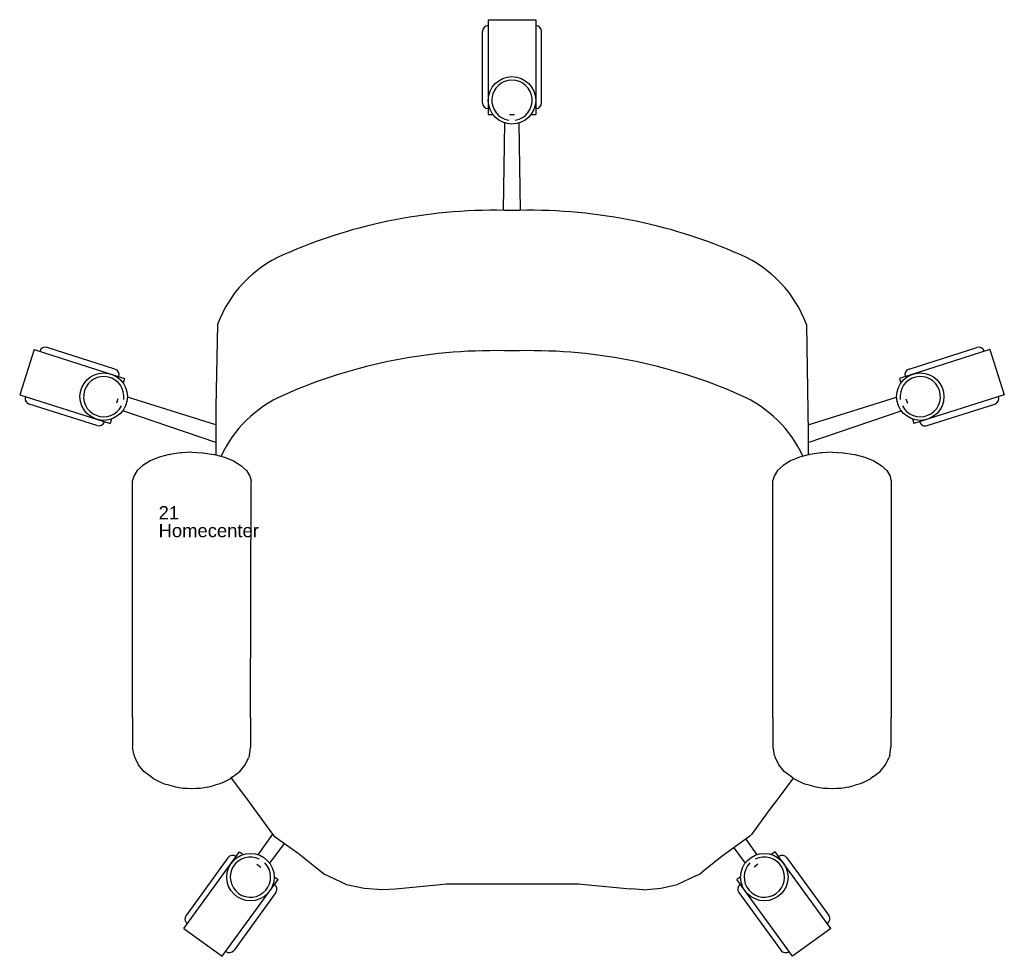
# Model space of a CAD drawing. Header units: inches. Extents: x 38 to 872, y -154 to 346.
# Tile 13 of 99: x 424 to 483, y 25 to 82. Entities that reach past the tile are written whole.
import ezdxf

# ---------------------------------------------------------------- set-up
doc = ezdxf.new("R2010")
doc.units = ezdxf.units.IN
doc.header["$MEASUREMENT"] = 0
doc.styles.get("Standard").update_dxf_attribs({"font": 'arial.ttf'})

# ---------------------------------------------------------------- blocks, each defined once
blk = doc.blocks.new('Silla')
for p, q in [((-4.067, 41.016), (-1.187, 41.016)), ((-4.067, 41.016), (-4.067, 35.256)), ((-1.187, 41.016), (-1.187, 35.256)), ((-4.427, 35.976), (-4.427, 40.296)), ((-0.827, 35.976), (-0.827, 40.296)), ((-4.067, 35.256), (-3.772, 35.256)), ((-3.134, 29.442), (-3.066, 34.748)), ((-2.771, 35.256), (-2.483, 35.256)), ((-2.12, 29.442), (-2.189, 34.748)), ((-1.482, 35.256), (-1.187, 35.256)), ((-20.504, 22.512), (-20.618, 17.511)), ((15.249, 22.512), (15.364, 15.939)), ((-31.645, 20.988), (-32.519, 18.244)), ((-31.645, 20.988), (-26.157, 19.24)), ((-26.733, 19.801), (-30.849, 21.113)), ((26.39, 20.988), (20.902, 19.24)), ((21.479, 19.801), (25.595, 21.113)), ((26.39, 20.988), (27.265, 18.244)), ((-26.157, 19.24), (-26.246, 18.958)), ((20.902, 19.24), (20.992, 18.958)), ((-32.519, 18.244), (-27.031, 16.496)), ((-26.55, 18.005), (-26.637, 17.73)), ((-20.618, 16.429), (-25.977, 18.094)), ((15.364, 16.429), (20.723, 18.094)), ((21.296, 18.005), (21.383, 17.73)), ((27.265, 18.244), (21.777, 16.496)), ((-27.826, 16.371), (-31.942, 17.683)), ((-20.618, 17.511), (-20.618, 17.239)), ((22.572, 16.371), (26.688, 17.683)), ((-26.941, 16.777), (-27.031, 16.496)), ((-20.618, 15.35), (-26.265, 17.266)), ((-20.618, 17.239), (-20.618, 15.939)), ((15.364, 15.35), (21.011, 17.266)), ((21.687, 16.777), (21.777, 16.496)), ((-20.618, 15.939), (-20.618, 15.176)), ((15.364, 15.939), (15.364, 15.176)), ((-20.618, 15.176), (-20.618, 14.597)), ((15.364, 15.176), (15.364, 14.597)), ((-24.059, 14.452), (-24.603, 14.229)), ((-23.439, 14.618), (-24.059, 14.452)), ((-23.439, 14.618), (-23.413, 14.622)), ((-22.753, 14.722), (-23.413, 14.622)), ((-22.753, 14.722), (-22.713, 14.724)), ((-22.067, 14.754), (-22.713, 14.724)), ((-22.067, 14.754), (-21.421, 14.724)), ((-21.421, 14.724), (-21.381, 14.722)), ((-21.381, 14.722), (-20.721, 14.622)), ((-20.721, 14.622), (-20.695, 14.618)), ((-20.695, 14.618), (-20.075, 14.452)), ((-20.075, 14.452), (-19.532, 14.229)), ((14.821, 14.452), (14.277, 14.229)), ((15.441, 14.618), (14.821, 14.452)), ((15.441, 14.618), (15.467, 14.622)), ((16.127, 14.722), (15.467, 14.622)), ((16.127, 14.722), (16.167, 14.724)), ((16.813, 14.754), (16.167, 14.724)), ((16.813, 14.754), (17.459, 14.724)), ((17.459, 14.724), (17.499, 14.722)), ((17.499, 14.722), (18.159, 14.622)), ((18.159, 14.622), (18.185, 14.618)), ((18.185, 14.618), (18.805, 14.452)), ((18.805, 14.452), (19.348, 14.229)), ((-25.049, 13.958), (-25.38, 13.648)), ((-24.603, 14.229), (-25.049, 13.958)), ((-19.532, 14.229), (-19.086, 13.958)), ((-19.086, 13.958), (-18.755, 13.648)), ((13.831, 13.958), (13.5, 13.648)), ((14.277, 14.229), (13.831, 13.958)), ((19.348, 14.229), (19.794, 13.958)), ((19.794, 13.958), (20.125, 13.648)), ((-25.584, 13.312), (-25.667, 13.034)), ((-25.38, 13.648), (-25.584, 13.312)), ((-18.755, 13.648), (-18.551, 13.312)), ((-18.551, 13.312), (-18.467, 13.034)), ((13.296, 13.312), (13.213, 13.034)), ((13.5, 13.648), (13.296, 13.312)), ((20.125, 13.648), (20.329, 13.312)), ((20.329, 13.312), (20.383, 13.039)), ((-25.667, -1.357), (-25.667, 13.034)), ((-18.496, -1.357), (-18.467, 13.034)), ((13.213, -1.357), (13.213, 13.034)), ((20.413, -1.357), (20.413, 13.034)), ((-25.667, -1.357), (-25.667, -1.984)), ((-18.496, -1.357), (-18.496, -1.984)), ((13.213, -1.357), (13.213, -1.984)), ((20.384, -1.357), (20.384, -1.984)), ((-25.667, -1.984), (-25.667, -2.595)), ((-18.496, -1.984), (-18.496, -2.595)), ((13.213, -1.984), (13.213, -2.595)), ((20.384, -1.984), (20.384, -2.595)), ((-25.667, -2.595), (-25.667, -3.173)), ((-18.496, -2.595), (-18.496, -3.167)), ((13.213, -2.595), (13.213, -3.173)), ((20.384, -2.595), (20.384, -3.173)), ((-25.57, -3.629), (-25.667, -3.173)), ((-18.565, -3.629), (-18.496, -3.167)), ((-18.496, -3.168), (-18.496, -3.167)), ((13.213, -3.173), (13.259, -3.282)), ((13.31, -3.629), (13.259, -3.282)), ((20.315, -3.629), (20.383, -3.176)), ((20.384, -3.168), (20.384, -3.167)), ((-25.502, -3.789), (-25.57, -3.629)), ((-25.303, -4.224), (-25.502, -3.789)), ((-18.831, -4.224), (-18.632, -3.789)), ((-18.565, -3.629), (-18.632, -3.789)), ((13.378, -3.789), (13.31, -3.629)), ((13.577, -4.224), (13.378, -3.789)), ((20.049, -4.224), (20.248, -3.789)), ((20.315, -3.629), (20.248, -3.789)), ((-24.98, -4.618), (-25.303, -4.224)), ((-24.544, -4.956), (-24.98, -4.618)), ((-19.591, -4.956), (-19.155, -4.618)), ((-19.155, -4.618), (-18.831, -4.224)), ((13.9, -4.618), (13.577, -4.224)), ((14.336, -4.956), (13.9, -4.618)), ((19.289, -4.956), (19.725, -4.618)), ((19.725, -4.618), (20.049, -4.224)), ((-24.4, -5.067), (-24.544, -4.956)), ((-23.9, -5.313), (-24.4, -5.067)), ((-23.717, -5.393), (-23.9, -5.313)), ((-20.234, -5.313), (-20.418, -5.393)), ((-20.234, -5.313), (-19.734, -5.067)), ((-19.591, -4.956), (-19.734, -5.067)), ((-19.687, -5.031), (-18.816, -6.194)), ((14.442, -5.038), (13.574, -6.198)), ((14.48, -5.067), (14.336, -4.956)), ((14.98, -5.313), (14.48, -5.067)), ((15.163, -5.393), (14.98, -5.313)), ((18.646, -5.313), (18.462, -5.393)), ((18.646, -5.313), (19.146, -5.067)), ((19.289, -4.956), (19.146, -5.067)), ((-23.47, -5.464), (-23.717, -5.393)), ((-23.034, -5.58), (-23.47, -5.464)), ((-22.826, -5.62), (-23.034, -5.58)), ((-22.59, -5.65), (-22.826, -5.62)), ((-22.334, -5.668), (-22.59, -5.65)), ((-22.067, -5.674), (-22.334, -5.668)), ((-21.801, -5.668), (-22.067, -5.674)), ((-21.544, -5.65), (-21.801, -5.668)), ((-21.308, -5.62), (-21.544, -5.65)), ((-21.101, -5.58), (-21.308, -5.62)), ((-21.101, -5.58), (-20.664, -5.464)), ((-20.418, -5.393), (-20.664, -5.464)), ((15.41, -5.464), (15.163, -5.393)), ((15.846, -5.58), (15.41, -5.464)), ((16.054, -5.62), (15.846, -5.58)), ((16.29, -5.65), (16.054, -5.62)), ((16.546, -5.668), (16.29, -5.65)), ((16.813, -5.674), (16.546, -5.668)), ((17.079, -5.668), (16.813, -5.674)), ((17.336, -5.65), (17.079, -5.668)), ((17.572, -5.62), (17.336, -5.65)), ((17.779, -5.58), (17.572, -5.62)), ((17.779, -5.58), (18.216, -5.464)), ((18.462, -5.393), (18.216, -5.464)), ((-18.816, -6.194), (-17.162, -8.44)), ((13.574, -6.198), (13.037, -6.908)), ((13.037, -6.908), (11.913, -8.451)), ((-17.162, -8.44), (-18.06, -9.678)), ((-17.162, -8.44), (-17.06, -8.55)), ((-17.06, -8.55), (-15.617, -9.591)), ((11.806, -8.557), (10.363, -9.599)), ((11.572, -8.726), (12.245, -9.678)), ((11.806, -8.557), (11.913, -8.451)), ((-22.55, -14.155), (-19.164, -9.495)), ((-19.164, -9.495), (-18.926, -9.668)), ((-16.451, -8.989), (-17.351, -10.194)), ((10.837, -9.257), (11.536, -10.194)), ((13.35, -9.495), (13.111, -9.668)), ((16.736, -14.155), (13.35, -9.495)), ((-19.879, -9.866), (-22.418, -13.36)), ((-15.617, -9.591), (-14.184, -10.727)), ((9.942, -9.918), (8.929, -10.735)), ((10.363, -9.599), (9.942, -9.918)), ((14.064, -9.866), (16.604, -13.36)), ((-18.116, -10.256), (-17.883, -10.426)), ((-14.184, -10.727), (-14.006, -10.861)), ((8.75, -10.865), (8.929, -10.735)), ((12.301, -10.256), (12.068, -10.426)), ((-20.22, -15.847), (-16.834, -11.187)), ((-17.073, -11.014), (-16.834, -11.187)), ((-14.006, -10.861), (-13.791, -10.966)), ((-13.791, -10.966), (-12.674, -11.484)), ((8.536, -10.966), (7.42, -11.484)), ((8.536, -10.966), (8.75, -10.865)), ((11.259, -11.014), (11.02, -11.187)), ((14.406, -15.847), (11.02, -11.187)), ((-12.674, -11.484), (-11.595, -11.708)), ((-11.595, -11.708), (-10.486, -11.8)), ((-10.486, -11.8), (-9.7, -11.741)), ((-9.7, -11.741), (-6.566, -11.447)), ((-6.622, -11.447), (1.431, -11.447)), ((1.369, -11.447), (4.563, -11.746)), ((5.362, -11.806), (4.563, -11.746)), ((5.362, -11.806), (6.407, -11.713)), ((6.407, -11.713), (7.42, -11.484)), ((-16.966, -11.982), (-19.506, -15.476)), ((11.152, -11.982), (13.691, -15.476)), ((-22.55, -14.155), (-20.22, -15.847)), ((16.736, -14.155), (14.406, -15.847))]:
    blk.add_line(p, q)
for centre in [(-2.627, 36.12), (-27.417, 18.13), (22.163, 18.13), (-18.507, -11.04), (12.693, -11.04)]:
    blk.add_circle(centre, 1.44)
for centre, radius, start, end in [((-4.067, 40.296), 0.36, 90, 180), ((-1.187, 40.296), 0.36, 0, 90), ((-2.627, 36.12), 1.224, 279.46232, 260.53768), ((-4.067, 35.976), 0.36, 180, 270), ((-1.187, 35.976), 0.36, 270, 0), ((-3.701, -2.208), 31.655, 88.05526, 113.9054), ((-1.553, -2.208), 31.655, 66.0946, 91.94474), ((-13.557, 19.951), 7.404, 113.66768, 159.76305), ((8.303, 19.951), 7.404, 20.23695, 66.33232), ((-30.959, 20.77), 0.36, 72.32754, 162.32754), ((25.704, 20.77), 0.36, 17.67246, 107.67246), ((-3.701, -10.732), 31.655, 88.05526, 113.9054), ((-1.553, -10.732), 31.655, 66.0946, 91.94474), ((-26.843, 19.458), 0.36, 342.32754, 72.32754), ((21.588, 19.458), 0.36, 107.67246, 197.67246), ((-27.417, 18.13), 1.224, 351.78986, 332.86522), ((22.163, 18.13), 1.224, 207.13478, 188.21014), ((-31.833, 18.026), 0.36, 162.32754, 252.32754), ((-13.557, 11.427), 7.404, 113.66768, 155.39861), ((8.303, 11.427), 7.404, 24.60139, 66.33232), ((26.579, 18.026), 0.36, 287.67246, 17.67246), ((-27.717, 16.714), 0.36, 252.32754, 342.32754), ((22.463, 16.714), 0.36, 197.67246, 287.67246), ((-19.588, -10.077), 0.36, 54, 144), ((-18.507, -11.04), 1.224, 63.46232, 44.53768), ((12.693, -11.04), 1.224, 135.46232, 116.53768), ((13.773, -10.077), 0.36, 36, 126), ((-17.258, -11.77), 0.36, 324, 54), ((11.443, -11.77), 0.36, 126, 216), ((-22.127, -13.572), 0.36, 144, 234), ((16.312, -13.572), 0.36, 306, 36), ((-19.797, -15.265), 0.36, 234, 324), ((13.982, -15.265), 0.36, 216, 306)]:
    blk.add_arc(centre, radius, start, end)
for tag, p, flags in [('ID', (-24.079, 11.736), 5), ('COMODIDAD', (-24.117, 8.545), 2)]:
    blk.add_attdef(tag, p, '', height=0.8, dxfattribs=dict(flags=flags))
for tag, p in [('PUESTO', (-24.083, 10.685)), ('MARCA', (-24.083, 9.598))]:
    blk.add_attdef(tag, p, '', height=0.8)

msp = doc.modelspace()

# ---------------------------------------------------------------- block references
ref = msp.add_blockref('Silla', (456.208, 40.853))
ref.add_attrib('PUESTO', '21', (432.125, 51.538), dxfattribs={"height": 0.8})
ref.add_attrib('MARCA', 'Homecenter', (432.125, 50.451), dxfattribs={"height": 0.8})

doc.saveas('drawing.dxf')
